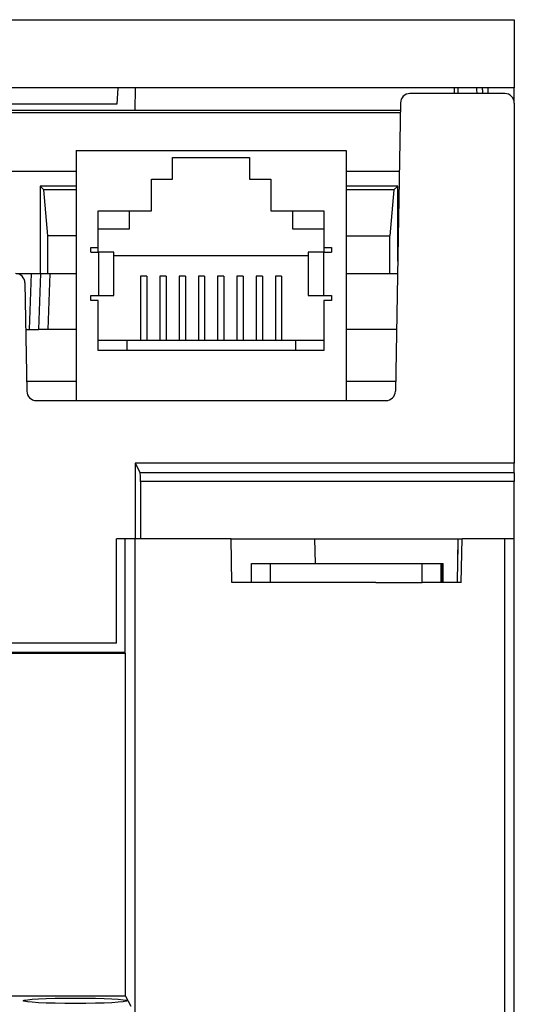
# Model space of a CAD drawing. Header units: inches. Extents: x -22 to 93, y -202 to -47.
# Tile 10 of 10: x 67 to 93, y -99 to -47. Entities that reach past the tile are written whole.
import ezdxf

# ---------------------------------------------------------------- set-up
doc = ezdxf.new("R2010")
doc.units = ezdxf.units.IN
doc.header["$MEASUREMENT"] = 0

# ---------------------------------------------------------------- blocks, each defined once
blk = doc.blocks.new('block 50')
at = {"color": 7, "lineweight": 25}
blk.add_lwpolyline([(86.876, -52.094), (51.902, -52.094)], dxfattribs=at)
blk = doc.blocks.new('block 476')
at = {"color": 7, "lineweight": 25}
blk.add_lwpolyline([(72.892, -122.857), (72.892, -74.694)], dxfattribs=at)
blk = doc.blocks.new('block 477')
at = {"color": 7, "lineweight": 25}
blk.add_lwpolyline([(77.951, -74.694), (72.892, -74.694)], dxfattribs=at)
blk = doc.blocks.new('block 478')
at = {"color": 7, "lineweight": 25}
blk.add_lwpolyline([(77.991, -76.994), (77.951, -74.694)], dxfattribs=at)
blk = doc.blocks.new('block 479')
at = {"color": 7, "lineweight": 25}
blk.add_lwpolyline([(85.585, -76.994), (77.991, -76.994)], dxfattribs=at)
blk = doc.blocks.new('block 480')
at = {"color": 7, "lineweight": 25}
blk.add_lwpolyline([(90.091, -76.994), (88.095, -76.994)], dxfattribs=at)
blk = doc.blocks.new('block 481')
at = {"color": 7, "lineweight": 25}
blk.add_lwpolyline([(90.091, -76.994), (90.132, -74.694)], dxfattribs=at)
blk = doc.blocks.new('block 482')
at = {"color": 7, "lineweight": 25}
blk.add_lwpolyline([(92.392, -74.694), (90.132, -74.694)], dxfattribs=at)
blk = doc.blocks.new('block 520')
at = {"color": 7, "lineweight": 25}
blk.add_lwpolyline([(88.029, -75.994), (89.03, -75.994)], dxfattribs=at)
blk = doc.blocks.new('block 521')
at = {"color": 7, "lineweight": 25}
blk.add_lwpolyline([(89.03, -76.994), (89.03, -75.994)], dxfattribs=at)
blk = doc.blocks.new('block 522')
at = {"color": 7, "lineweight": 25}
blk.add_lwpolyline([(88.095, -76.994), (88.029, -76.994)], dxfattribs=at)
blk = doc.blocks.new('block 523')
at = {"color": 7, "lineweight": 25}
blk.add_lwpolyline([(88.029, -76.994), (88.029, -75.994)], dxfattribs=at)
blk = doc.blocks.new('block 524')
at = {"color": 7, "lineweight": 25}
blk.add_lwpolyline([(80.029, -76.994), (80.029, -75.994)], dxfattribs=at)
blk = doc.blocks.new('block 525')
at = {"color": 7, "lineweight": 25}
blk.add_lwpolyline([(80.029, -75.994), (88.029, -75.994)], dxfattribs=at)
blk = doc.blocks.new('block 526')
at = {"color": 7, "lineweight": 25}
blk.add_lwpolyline([(85.585, -76.994), (88.029, -76.994)], dxfattribs=at)
blk = doc.blocks.new('block 537')
at = {"color": 7, "lineweight": 25}
blk.add_lwpolyline([(72.892, -74.694), (72.381, -74.694)], dxfattribs=at)
blk = doc.blocks.new('block 543')
at = {"color": 7, "lineweight": 25}
blk.add_lwpolyline([(72.381, -98.823), (72.647, -99.356)], dxfattribs=at)
blk = doc.blocks.new('block 544')
at = {"color": 7, "lineweight": 25}
blk.add_lwpolyline([(72.381, -98.823), (72.381, -80.75)], dxfattribs=at)
blk = doc.blocks.new('block 545')
at = {"color": 7, "lineweight": 25}
blk.add_lwpolyline([(72.381, -80.75), (72.339, -80.694)], dxfattribs=at)
blk = doc.blocks.new('block 546')
at = {"color": 7, "lineweight": 25}
blk.add_lwpolyline([(72.339, -74.694), (72.339, -80.694)], dxfattribs=at)
blk = doc.blocks.new('block 605')
at = {"color": 7, "lineweight": 25}
blk.add_lwpolyline([(92.891, -74.694), (92.392, -74.694)], dxfattribs=at)
blk = doc.blocks.new('block 606')
at = {"color": 7, "lineweight": 25}
blk.add_lwpolyline([(92.891, -133.494), (92.891, -74.694)], dxfattribs=at)
blk = doc.blocks.new('block 634')
at = {"color": 7, "lineweight": 25}
blk.add_open_spline([(89.932, -74.694), (89.932, -74.694), (89.951, -74.694), (89.99, -74.694), (90.029, -74.694), (90.085, -74.694), (90.132, -74.694)], degree=3, knots=[0, 0, 0, 0, 1, 1, 1, 2, 2, 2, 2], dxfattribs=at)
blk = doc.blocks.new('block 635')
at = {"color": 7, "lineweight": 25}
blk.add_lwpolyline([(89.891, -76.994), (89.932, -74.694)], dxfattribs=at)
blk = doc.blocks.new('block 647')
at = {"color": 7, "lineweight": 25}
blk.add_lwpolyline([(79.029, -76.994), (79.029, -75.994)], dxfattribs=at)
blk = doc.blocks.new('block 648')
at = {"color": 7, "lineweight": 25}
blk.add_lwpolyline([(79.029, -75.994), (80.029, -75.994)], dxfattribs=at)
blk = doc.blocks.new('block 678')
at = {"color": 7, "lineweight": 25}
blk.add_lwpolyline([(89.096, -76.994), (89.096, -75.994)], dxfattribs=at)
blk = doc.blocks.new('block 679')
at = {"color": 7, "lineweight": 25}
blk.add_lwpolyline([(89.03, -75.994), (89.096, -75.994)], dxfattribs=at)
blk = doc.blocks.new('block 756')
at = {"color": 7, "lineweight": 25}
blk.add_lwpolyline([(92.891, -71.673), (73.161, -71.673)], dxfattribs=at)
blk = doc.blocks.new('block 757')
at = {"color": 7, "lineweight": 25}
blk.add_lwpolyline([(77.951, -74.694), (89.932, -74.694)], dxfattribs=at)
blk = doc.blocks.new('block 758')
at = {"color": 7, "lineweight": 25}
blk.add_lwpolyline([(73.161, -71.673), (73.166, -74.694)], dxfattribs=at)
blk = doc.blocks.new('block 759')
at = {"color": 7, "lineweight": 25}
blk.add_lwpolyline([(92.891, -74.694), (92.891, -71.673)], dxfattribs=at)
blk = doc.blocks.new('block 760')
at = {"color": 7, "lineweight": 25}
blk.add_open_spline([(73.161, -71.673), (73.16, -71.421), (73.155, -71.222), (73.149, -71.209)], degree=3, dxfattribs=at)
blk = doc.blocks.new('block 761')
at = {"color": 7, "lineweight": 25}
blk.add_lwpolyline([(72.892, -70.694), (72.892, -74.694)], dxfattribs=at)
blk = doc.blocks.new('block 762')
at = {"color": 7, "lineweight": 25}
blk.add_lwpolyline([(72.892, -70.694), (73.149, -71.209)], dxfattribs=at)
blk = doc.blocks.new('block 763')
at = {"color": 7, "lineweight": 25}
blk.add_lwpolyline([(92.891, -71.209), (73.149, -71.209)], dxfattribs=at)
blk = doc.blocks.new('block 764')
at = {"color": 7, "lineweight": 25}
blk.add_lwpolyline([(92.891, -71.209), (92.891, -71.673)], dxfattribs=at)
blk = doc.blocks.new('block 770')
at = {"color": 7, "lineweight": 25}
blk.add_open_spline([(72.464, -99.072), (72.464, -98.992), (71.236, -98.928), (69.721, -98.928), (68.207, -98.928), (66.979, -98.992), (66.979, -99.072), (66.979, -99.151), (68.207, -99.215), (69.721, -99.215), (71.236, -99.215), (72.464, -99.151), (72.464, -99.072)], degree=3, knots=[0, 0, 0, 0, 1, 1, 1, 2, 2, 2, 3, 3, 3, 4, 4, 4, 4], dxfattribs=at)
blk = doc.blocks.new('block 776')
at = {"color": 7, "lineweight": 25}
blk.add_lwpolyline([(72.381, -98.823), (39.761, -98.823)], dxfattribs=at)
blk = doc.blocks.new('block 786')
at = {"color": 7, "lineweight": 25}
blk.add_lwpolyline([(92.891, -70.694), (72.892, -70.694)], dxfattribs=at)
blk = doc.blocks.new('block 787')
at = {"color": 7, "lineweight": 25}
blk.add_lwpolyline([(92.891, -71.209), (92.891, -70.694)], dxfattribs=at)
blk = doc.blocks.new('block 866')
at = {"color": 7, "lineweight": 25}
blk.add_lwpolyline([(72.381, -80.75), (33.402, -80.75)], dxfattribs=at)
blk = doc.blocks.new('block 867')
at = {"color": 7, "lineweight": 25}
blk.add_lwpolyline([(72.339, -80.694), (33.444, -80.694)], dxfattribs=at)
blk = doc.blocks.new('block 887')
at = {"color": 7, "lineweight": 25}
blk.add_open_spline([(67.066, -61.186), (67.061, -60.913), (66.839, -60.694), (66.566, -60.694)], degree=3, dxfattribs=at)
blk = doc.blocks.new('block 888')
at = {"color": 7, "lineweight": 25}
blk.add_lwpolyline([(67.066, -61.186), (67.166, -66.903)], dxfattribs=at)
blk = doc.blocks.new('block 889')
at = {"color": 7, "lineweight": 25}
blk.add_open_spline([(67.166, -66.903), (67.17, -67.176), (67.393, -67.394), (67.666, -67.394)], degree=3, dxfattribs=at)
blk = doc.blocks.new('block 890')
at = {"color": 7, "lineweight": 25}
blk.add_lwpolyline([(67.666, -67.394), (86.117, -67.394)], dxfattribs=at)
blk = doc.blocks.new('block 891')
at = {"color": 7, "lineweight": 25}
blk.add_open_spline([(86.117, -67.394), (86.39, -67.394), (86.613, -67.176), (86.617, -66.903)], degree=3, dxfattribs=at)
blk = doc.blocks.new('block 892')
at = {"color": 7, "lineweight": 25}
blk.add_lwpolyline([(86.883, -51.685), (86.617, -66.903)], dxfattribs=at)
blk = doc.blocks.new('block 893')
at = {"color": 7, "lineweight": 25}
blk.add_open_spline([(87.383, -51.194), (87.11, -51.194), (86.888, -51.413), (86.883, -51.685)], degree=3, dxfattribs=at)
blk = doc.blocks.new('block 894')
at = {"color": 7, "lineweight": 25}
blk.add_lwpolyline([(92.392, -51.194), (87.383, -51.194)], dxfattribs=at)
blk = doc.blocks.new('block 895')
at = {"color": 7, "lineweight": 25}
blk.add_open_spline([(92.891, -51.694), (92.891, -51.418), (92.668, -51.194), (92.392, -51.194)], degree=3, dxfattribs=at)
blk = doc.blocks.new('block 896')
at = {"color": 7, "lineweight": 25}
blk.add_lwpolyline([(72.381, -74.694), (71.892, -74.694)], dxfattribs=at)
blk = doc.blocks.new('block 897')
at = {"color": 7, "lineweight": 25}
blk.add_lwpolyline([(71.892, -80.194), (33.891, -80.194)], dxfattribs=at)
blk = doc.blocks.new('block 900')
at = {"color": 7, "lineweight": 25}
blk.add_lwpolyline([(71.892, -80.194), (71.892, -74.694)], dxfattribs=at)
blk = doc.blocks.new('block 901')
at = {"color": 7, "lineweight": 25}
blk.add_lwpolyline([(92.891, -51.694), (92.891, -70.694)], dxfattribs=at)
blk = doc.blocks.new('block 976')
at = {"color": 7, "lineweight": 25}
blk.add_lwpolyline([(69.764, -54.203), (84.02, -54.203)], dxfattribs=at)
blk = doc.blocks.new('block 977')
at = {"color": 7, "lineweight": 25}
blk.add_lwpolyline([(84.02, -54.203), (84.02, -67.394)], dxfattribs=at)
blk = doc.blocks.new('block 978')
at = {"color": 7, "lineweight": 25}
blk.add_lwpolyline([(70.542, -62.106), (70.542, -61.853)], dxfattribs=at)
blk = doc.blocks.new('block 979')
at = {"color": 7, "lineweight": 25}
blk.add_lwpolyline([(70.935, -62.106), (70.542, -62.106)], dxfattribs=at)
blk = doc.blocks.new('block 980')
at = {"color": 7, "lineweight": 25}
blk.add_lwpolyline([(70.935, -64.756), (70.935, -62.106)], dxfattribs=at)
blk = doc.blocks.new('block 981')
at = {"color": 7, "lineweight": 25}
blk.add_lwpolyline([(82.848, -64.756), (70.935, -64.756)], dxfattribs=at)
blk = doc.blocks.new('block 982')
at = {"color": 7, "lineweight": 25}
blk.add_lwpolyline([(82.848, -62.106), (82.848, -64.756)], dxfattribs=at)
blk = doc.blocks.new('block 983')
at = {"color": 7, "lineweight": 25}
blk.add_lwpolyline([(83.242, -62.106), (82.848, -62.106)], dxfattribs=at)
blk = doc.blocks.new('block 984')
at = {"color": 7, "lineweight": 25}
blk.add_lwpolyline([(83.242, -61.853), (83.242, -62.106)], dxfattribs=at)
blk = doc.blocks.new('block 985')
at = {"color": 7, "lineweight": 25}
blk.add_lwpolyline([(82.825, -61.853), (83.242, -61.853)], dxfattribs=at)
blk = doc.blocks.new('block 986')
at = {"color": 7, "lineweight": 25}
blk.add_lwpolyline([(82.825, -59.566), (82.825, -61.853)], dxfattribs=at)
blk = doc.blocks.new('block 987')
at = {"color": 7, "lineweight": 25}
blk.add_lwpolyline([(82.825, -59.566), (83.242, -59.566)], dxfattribs=at)
blk = doc.blocks.new('block 988')
at = {"color": 7, "lineweight": 25}
blk.add_lwpolyline([(83.242, -59.312), (83.242, -59.566)], dxfattribs=at)
blk = doc.blocks.new('block 989')
at = {"color": 7, "lineweight": 25}
blk.add_lwpolyline([(82.848, -59.312), (83.242, -59.312)], dxfattribs=at)
blk = doc.blocks.new('block 990')
at = {"color": 7, "lineweight": 25}
blk.add_lwpolyline([(82.848, -57.383), (82.848, -59.312)], dxfattribs=at)
blk = doc.blocks.new('block 991')
at = {"color": 7, "lineweight": 25}
blk.add_lwpolyline([(80.041, -57.383), (82.848, -57.383)], dxfattribs=at)
blk = doc.blocks.new('block 992')
at = {"color": 7, "lineweight": 25}
blk.add_lwpolyline([(80.041, -55.707), (80.041, -57.383)], dxfattribs=at)
blk = doc.blocks.new('block 993')
at = {"color": 7, "lineweight": 25}
blk.add_lwpolyline([(78.924, -55.707), (80.041, -55.707)], dxfattribs=at)
blk = doc.blocks.new('block 994')
at = {"color": 7, "lineweight": 25}
blk.add_lwpolyline([(78.924, -54.563), (78.924, -55.707)], dxfattribs=at)
blk = doc.blocks.new('block 995')
at = {"color": 7, "lineweight": 25}
blk.add_lwpolyline([(74.86, -54.563), (78.924, -54.563)], dxfattribs=at)
blk = doc.blocks.new('block 996')
at = {"color": 7, "lineweight": 25}
blk.add_lwpolyline([(74.86, -55.707), (74.86, -54.563)], dxfattribs=at)
blk = doc.blocks.new('block 997')
at = {"color": 7, "lineweight": 25}
blk.add_lwpolyline([(73.742, -55.707), (74.86, -55.707)], dxfattribs=at)
blk = doc.blocks.new('block 998')
at = {"color": 7, "lineweight": 25}
blk.add_lwpolyline([(73.742, -57.383), (73.742, -55.707)], dxfattribs=at)
blk = doc.blocks.new('block 999')
at = {"color": 7, "lineweight": 25}
blk.add_lwpolyline([(70.935, -57.383), (73.742, -57.383)], dxfattribs=at)
blk = doc.blocks.new('block 1000')
at = {"color": 7, "lineweight": 25}
blk.add_lwpolyline([(70.935, -59.312), (70.935, -57.383)], dxfattribs=at)
blk = doc.blocks.new('block 1001')
at = {"color": 7, "lineweight": 25}
blk.add_lwpolyline([(70.542, -59.312), (70.935, -59.312)], dxfattribs=at)
blk = doc.blocks.new('block 1002')
at = {"color": 7, "lineweight": 25}
blk.add_lwpolyline([(70.542, -59.566), (70.542, -59.312)], dxfattribs=at)
blk = doc.blocks.new('block 1003')
at = {"color": 7, "lineweight": 25}
blk.add_lwpolyline([(70.542, -59.566), (70.959, -59.566)], dxfattribs=at)
blk = doc.blocks.new('block 1004')
at = {"color": 7, "lineweight": 25}
blk.add_lwpolyline([(70.959, -61.853), (70.959, -59.566)], dxfattribs=at)
blk = doc.blocks.new('block 1005')
at = {"color": 7, "lineweight": 25}
blk.add_lwpolyline([(70.542, -61.853), (70.959, -61.853)], dxfattribs=at)
blk = doc.blocks.new('block 1006')
at = {"color": 7, "lineweight": 25}
blk.add_lwpolyline([(69.764, -54.203), (69.764, -67.394)], dxfattribs=at)
blk = doc.blocks.new('block 1007')
at = {"color": 7, "lineweight": 25}
blk.add_lwpolyline([(71.765, -61.853), (71.765, -59.566)], dxfattribs=at)
blk = doc.blocks.new('block 1008')
at = {"color": 7, "lineweight": 25}
blk.add_lwpolyline([(71.765, -59.566), (70.959, -59.566)], dxfattribs=at)
blk = doc.blocks.new('block 1009')
at = {"color": 7, "lineweight": 25}
blk.add_lwpolyline([(70.959, -61.853), (71.765, -61.853)], dxfattribs=at)
blk = doc.blocks.new('block 1010')
at = {"color": 7, "lineweight": 25}
blk.add_lwpolyline([(82.019, -59.566), (82.019, -61.853)], dxfattribs=at)
blk = doc.blocks.new('block 1011')
at = {"color": 7, "lineweight": 25}
blk.add_lwpolyline([(82.825, -59.566), (82.019, -59.566)], dxfattribs=at)
blk = doc.blocks.new('block 1012')
at = {"color": 7, "lineweight": 25}
blk.add_lwpolyline([(82.019, -61.853), (82.825, -61.853)], dxfattribs=at)
blk = doc.blocks.new('block 1147')
at = {"color": 7, "lineweight": 25}
blk.add_lwpolyline([(72.446, -64.207), (72.446, -64.756)], dxfattribs=at)
blk = doc.blocks.new('block 1148')
at = {"color": 7, "lineweight": 25}
blk.add_lwpolyline([(70.935, -64.207), (72.446, -64.207)], dxfattribs=at)
blk = doc.blocks.new('block 1149')
at = {"color": 7, "lineweight": 25}
blk.add_lwpolyline([(81.337, -64.207), (81.337, -64.756)], dxfattribs=at)
blk = doc.blocks.new('block 1150')
at = {"color": 7, "lineweight": 25}
blk.add_lwpolyline([(81.337, -64.207), (82.848, -64.207)], dxfattribs=at)
blk = doc.blocks.new('block 1190')
at = {"color": 7, "lineweight": 25}
blk.add_lwpolyline([(72.446, -64.207), (81.337, -64.207)], dxfattribs=at)
blk = doc.blocks.new('block 1191')
at = {"color": 7, "lineweight": 25}
blk.add_lwpolyline([(73.501, -60.827), (73.171, -60.827)], dxfattribs=at)
blk = doc.blocks.new('block 1192')
at = {"color": 7, "lineweight": 25}
blk.add_lwpolyline([(73.501, -60.827), (73.501, -64.207)], dxfattribs=at)
blk = doc.blocks.new('block 1193')
at = {"color": 7, "lineweight": 25}
blk.add_lwpolyline([(73.171, -60.827), (73.171, -64.207)], dxfattribs=at)
blk = doc.blocks.new('block 1194')
at = {"color": 7, "lineweight": 25}
blk.add_lwpolyline([(74.517, -60.827), (74.187, -60.827)], dxfattribs=at)
blk = doc.blocks.new('block 1195')
at = {"color": 7, "lineweight": 25}
blk.add_lwpolyline([(74.517, -60.827), (74.517, -64.207)], dxfattribs=at)
blk = doc.blocks.new('block 1196')
at = {"color": 7, "lineweight": 25}
blk.add_lwpolyline([(74.187, -60.827), (74.187, -64.207)], dxfattribs=at)
blk = doc.blocks.new('block 1197')
at = {"color": 7, "lineweight": 25}
blk.add_lwpolyline([(75.533, -60.827), (75.203, -60.827)], dxfattribs=at)
blk = doc.blocks.new('block 1198')
at = {"color": 7, "lineweight": 25}
blk.add_lwpolyline([(75.533, -60.827), (75.533, -64.207)], dxfattribs=at)
blk = doc.blocks.new('block 1199')
at = {"color": 7, "lineweight": 25}
blk.add_lwpolyline([(75.203, -60.827), (75.203, -64.207)], dxfattribs=at)
blk = doc.blocks.new('block 1200')
at = {"color": 7, "lineweight": 25}
blk.add_lwpolyline([(76.549, -60.827), (76.219, -60.827)], dxfattribs=at)
blk = doc.blocks.new('block 1201')
at = {"color": 7, "lineweight": 25}
blk.add_lwpolyline([(76.549, -60.827), (76.549, -64.207)], dxfattribs=at)
blk = doc.blocks.new('block 1202')
at = {"color": 7, "lineweight": 25}
blk.add_lwpolyline([(76.219, -60.827), (76.219, -64.207)], dxfattribs=at)
blk = doc.blocks.new('block 1203')
at = {"color": 7, "lineweight": 25}
blk.add_lwpolyline([(77.565, -60.827), (77.235, -60.827)], dxfattribs=at)
blk = doc.blocks.new('block 1204')
at = {"color": 7, "lineweight": 25}
blk.add_lwpolyline([(77.565, -60.827), (77.565, -64.207)], dxfattribs=at)
blk = doc.blocks.new('block 1205')
at = {"color": 7, "lineweight": 25}
blk.add_lwpolyline([(77.235, -60.827), (77.235, -64.207)], dxfattribs=at)
blk = doc.blocks.new('block 1206')
at = {"color": 7, "lineweight": 25}
blk.add_lwpolyline([(78.581, -60.827), (78.251, -60.827)], dxfattribs=at)
blk = doc.blocks.new('block 1207')
at = {"color": 7, "lineweight": 25}
blk.add_lwpolyline([(78.581, -60.827), (78.581, -64.207)], dxfattribs=at)
blk = doc.blocks.new('block 1208')
at = {"color": 7, "lineweight": 25}
blk.add_lwpolyline([(78.251, -60.827), (78.251, -64.207)], dxfattribs=at)
blk = doc.blocks.new('block 1209')
at = {"color": 7, "lineweight": 25}
blk.add_lwpolyline([(79.597, -60.827), (79.267, -60.827)], dxfattribs=at)
blk = doc.blocks.new('block 1210')
at = {"color": 7, "lineweight": 25}
blk.add_lwpolyline([(79.597, -60.827), (79.597, -64.207)], dxfattribs=at)
blk = doc.blocks.new('block 1211')
at = {"color": 7, "lineweight": 25}
blk.add_lwpolyline([(79.267, -60.827), (79.267, -64.207)], dxfattribs=at)
blk = doc.blocks.new('block 1212')
at = {"color": 7, "lineweight": 25}
blk.add_lwpolyline([(80.613, -60.827), (80.283, -60.827)], dxfattribs=at)
blk = doc.blocks.new('block 1213')
at = {"color": 7, "lineweight": 25}
blk.add_lwpolyline([(80.613, -60.827), (80.613, -64.207)], dxfattribs=at)
blk = doc.blocks.new('block 1214')
at = {"color": 7, "lineweight": 25}
blk.add_lwpolyline([(80.283, -60.827), (80.283, -64.207)], dxfattribs=at)
blk = doc.blocks.new('block 1217')
at = {"color": 7, "lineweight": 25}
blk.add_lwpolyline([(72.573, -57.383), (72.573, -58.348)], dxfattribs=at)
blk = doc.blocks.new('block 1218')
at = {"color": 7, "lineweight": 25}
blk.add_lwpolyline([(72.573, -58.348), (70.935, -58.348)], dxfattribs=at)
blk = doc.blocks.new('block 1219')
at = {"color": 7, "lineweight": 25}
blk.add_lwpolyline([(81.21, -58.348), (81.21, -57.383)], dxfattribs=at)
blk = doc.blocks.new('block 1220')
at = {"color": 7, "lineweight": 25}
blk.add_lwpolyline([(82.848, -58.348), (81.21, -58.348)], dxfattribs=at)
blk = doc.blocks.new('block 1221')
at = {"color": 7, "lineweight": 25}
blk.add_lwpolyline([(71.765, -59.745), (82.019, -59.745)], dxfattribs=at)
blk = doc.blocks.new('block 1222')
at = {"color": 7, "lineweight": 25}
blk.add_lwpolyline([(82.848, -59.312), (82.848, -59.566)], dxfattribs=at)
blk = doc.blocks.new('block 1223')
at = {"color": 7, "lineweight": 25}
blk.add_lwpolyline([(70.935, -59.566), (70.935, -59.312)], dxfattribs=at)
blk = doc.blocks.new('block 1224')
at = {"color": 7, "lineweight": 25}
blk.add_open_spline([(67.289, -63.644), (67.348, -63.644), (67.411, -63.644), (67.473, -63.644), (67.534, -63.644), (67.593, -63.644), (67.642, -63.644), (67.691, -63.644), (67.729, -63.644), (67.753, -63.644), (67.778, -63.644), (67.788, -63.644), (67.788, -63.644)], degree=3, knots=[0, 0, 0, 0, 1, 1, 1, 2, 2, 2, 3, 3, 3, 4, 4, 4, 4], dxfattribs=at)
blk = doc.blocks.new('block 1225')
at = {"color": 7, "lineweight": 25}
blk.add_lwpolyline([(67.392, -60.694), (67.289, -63.644)], dxfattribs=at)
blk = doc.blocks.new('block 1226')
at = {"color": 7, "lineweight": 25}
blk.add_lwpolyline([(67.891, -60.694), (67.788, -63.644)], dxfattribs=at)
blk = doc.blocks.new('block 1227')
at = {"color": 7, "lineweight": 25}
blk.add_lwpolyline([(67.392, -60.694), (67.891, -60.694)], dxfattribs=at)
blk = doc.blocks.new('block 1229')
at = {"color": 7, "lineweight": 25}
blk.add_lwpolyline([(67.109, -63.644), (67.289, -63.644)], dxfattribs=at)
blk = doc.blocks.new('block 1231')
at = {"color": 7, "lineweight": 25}
blk.add_lwpolyline([(66.601, -60.694), (67.392, -60.694)], dxfattribs=at)
blk = doc.blocks.new('block 1232')
at = {"color": 7, "lineweight": 25}
blk.add_lwpolyline([(68.288, -63.644), (68.391, -60.694)], dxfattribs=at)
blk = doc.blocks.new('block 1233')
at = {"color": 7, "lineweight": 25}
blk.add_open_spline([(68.288, -63.644), (68.229, -63.644), (68.166, -63.644), (68.104, -63.644), (68.043, -63.644), (67.984, -63.644), (67.935, -63.644), (67.886, -63.644), (67.848, -63.644), (67.824, -63.644), (67.799, -63.644), (67.788, -63.644), (67.788, -63.644)], degree=3, knots=[0, 0, 0, 0, 1, 1, 1, 2, 2, 2, 3, 3, 3, 4, 4, 4, 4], dxfattribs=at)
blk = doc.blocks.new('block 1234')
at = {"color": 7, "lineweight": 25}
blk.add_lwpolyline([(67.891, -60.694), (68.391, -60.694)], dxfattribs=at)
blk = doc.blocks.new('block 1235')
at = {"color": 7, "lineweight": 25}
blk.add_lwpolyline([(86.674, -63.644), (84.02, -63.644)], dxfattribs=at)
blk = doc.blocks.new('block 1236')
at = {"color": 7, "lineweight": 25}
blk.add_lwpolyline([(69.764, -63.644), (68.288, -63.644)], dxfattribs=at)
blk = doc.blocks.new('block 1237')
at = {"color": 7, "lineweight": 25}
blk.add_lwpolyline([(68.391, -60.694), (69.764, -60.694)], dxfattribs=at)
blk = doc.blocks.new('block 1238')
at = {"color": 7, "lineweight": 25}
blk.add_lwpolyline([(84.02, -60.694), (86.726, -60.694)], dxfattribs=at)
blk = doc.blocks.new('block 1239')
at = {"color": 7, "lineweight": 25}
blk.add_lwpolyline([(89.71, -50.894), (89.713, -51.194)], dxfattribs=at)
blk = doc.blocks.new('block 1258')
at = {"color": 7, "lineweight": 25}
blk.add_lwpolyline([(86.737, -60.035), (86.737, -56.084)], dxfattribs=at)
blk = doc.blocks.new('block 1259')
at = {"color": 7, "lineweight": 25}
blk.add_lwpolyline([(86.737, -56.084), (84.02, -56.084)], dxfattribs=at)
blk = doc.blocks.new('block 1260')
at = {"color": 7, "lineweight": 25}
blk.add_lwpolyline([(69.764, -56.084), (67.866, -56.084)], dxfattribs=at)
blk = doc.blocks.new('block 1261')
at = {"color": 7, "lineweight": 25}
blk.add_lwpolyline([(67.866, -56.084), (67.866, -60.694)], dxfattribs=at)
blk = doc.blocks.new('block 1271')
at = {"color": 7, "lineweight": 25}
blk.add_lwpolyline([(86.82, -55.306), (84.02, -55.306)], dxfattribs=at)
blk = doc.blocks.new('block 1272')
at = {"color": 7, "lineweight": 25}
blk.add_lwpolyline([(69.764, -55.306), (51.902, -55.306)], dxfattribs=at)
blk = doc.blocks.new('block 1306')
at = {"color": 7, "lineweight": 25}
blk.add_lwpolyline([(68.281, -60.694), (68.281, -58.693)], dxfattribs=at)
blk = doc.blocks.new('block 1307')
at = {"color": 7, "lineweight": 25}
blk.add_lwpolyline([(67.866, -56.084), (68.064, -56.281)], dxfattribs=at)
blk = doc.blocks.new('block 1308')
at = {"color": 7, "lineweight": 25}
blk.add_lwpolyline([(68.281, -58.693), (68.064, -56.281)], dxfattribs=at)
blk = doc.blocks.new('block 1309')
at = {"color": 7, "lineweight": 25}
blk.add_lwpolyline([(86.322, -60.694), (86.322, -58.693)], dxfattribs=at)
blk = doc.blocks.new('block 1310')
at = {"color": 7, "lineweight": 25}
blk.add_lwpolyline([(86.539, -56.281), (86.322, -58.693)], dxfattribs=at)
blk = doc.blocks.new('block 1311')
at = {"color": 7, "lineweight": 25}
blk.add_lwpolyline([(86.539, -56.281), (86.737, -56.084)], dxfattribs=at)
blk = doc.blocks.new('block 1320')
at = {"color": 7, "lineweight": 25}
blk.add_lwpolyline([(69.764, -58.693), (68.281, -58.693)], dxfattribs=at)
blk = doc.blocks.new('block 1321')
at = {"color": 7, "lineweight": 25}
blk.add_lwpolyline([(69.764, -56.281), (68.064, -56.281)], dxfattribs=at)
blk = doc.blocks.new('block 1322')
at = {"color": 7, "lineweight": 25}
blk.add_lwpolyline([(84.02, -58.693), (86.322, -58.693)], dxfattribs=at)
blk = doc.blocks.new('block 1323')
at = {"color": 7, "lineweight": 25}
blk.add_lwpolyline([(86.539, -56.281), (84.02, -56.281)], dxfattribs=at)
blk = doc.blocks.new('block 1330')
at = {"color": 7, "lineweight": 25}
blk.add_open_spline([(90.931, -51.194), (90.931, -51.188), (90.93, -51.181), (90.928, -51.161), (90.926, -51.139), (90.923, -51.102), (90.92, -51.057), (90.916, -51.02), (90.913, -50.978), (90.908, -50.93), (90.907, -50.918), (90.906, -50.906), (90.906, -50.894)], degree=3, knots=[0, 0, 0, 0, 1, 1, 1, 2, 2, 2, 3, 3, 3, 4, 4, 4, 4], dxfattribs=at)
blk = doc.blocks.new('block 1331')
at = {"color": 7, "lineweight": 25}
blk.add_lwpolyline([(89.934, -51.194), (89.937, -50.894)], dxfattribs=at)
blk = doc.blocks.new('block 1332')
at = {"color": 7, "lineweight": 25}
blk.add_open_spline([(91.231, -51.194), (91.228, -51.126), (91.224, -51.058), (91.22, -50.979), (91.219, -50.952), (91.217, -50.923), (91.215, -50.894)], degree=3, knots=[0, 0, 0, 0, 1, 1, 1, 2, 2, 2, 2], dxfattribs=at)
blk = doc.blocks.new('block 1339')
at = {"color": 7, "lineweight": 25}
blk.add_lwpolyline([(71.923, -51.744), (55.391, -51.744)], dxfattribs=at)
blk = doc.blocks.new('block 1340')
at = {"color": 7, "lineweight": 25}
blk.add_lwpolyline([(72.885, -52.094), (72.906, -50.894)], dxfattribs=at)
blk = doc.blocks.new('block 1341')
at = {"color": 7, "lineweight": 25}
blk.add_lwpolyline([(71.968, -50.894), (71.923, -51.744)], dxfattribs=at)
blk = doc.blocks.new('block 1356')
at = {"color": 7, "lineweight": 25}
blk.add_lwpolyline([(89.105, -75.994), (89.105, -76.994)], dxfattribs=at)
blk = doc.blocks.new('block 1357')
at = {"color": 7, "lineweight": 25}
blk.add_lwpolyline([(89.096, -75.994), (89.105, -75.994)], dxfattribs=at)
blk = doc.blocks.new('block 1358')
at = {"color": 7, "lineweight": 25}
blk.add_lwpolyline([(89.144, -76.994), (89.144, -75.994)], dxfattribs=at)
blk = doc.blocks.new('block 1359')
at = {"color": 7, "lineweight": 25}
blk.add_lwpolyline([(89.105, -75.994), (89.144, -75.994)], dxfattribs=at)
blk = doc.blocks.new('block 1362')
at = {"color": 7, "lineweight": 25}
blk.add_lwpolyline([(89.918, -74.694), (89.918, -75.494)], dxfattribs=at)
blk = doc.blocks.new('block 1367')
at = {"color": 7, "lineweight": 25}
blk.add_lwpolyline([(82.351, -74.694), (82.374, -75.994)], dxfattribs=at)
blk = doc.blocks.new('block 1386')
at = {"color": 7, "lineweight": 25}
blk.add_lwpolyline([(12.892, -47.294), (92.891, -47.294)], dxfattribs=at)
blk = doc.blocks.new('block 1388')
at = {"color": 7, "lineweight": 25}
blk.add_lwpolyline([(92.891, -50.894), (12.892, -50.894)], dxfattribs=at)
blk = doc.blocks.new('block 1389')
at = {"color": 7, "lineweight": 25}
blk.add_lwpolyline([(92.891, -47.294), (92.891, -50.894)], dxfattribs=at)
blk = doc.blocks.new('block 1390')
at = {"color": 7, "lineweight": 25}
blk.add_lwpolyline([(91.515, -51.194), (91.507, -50.894)], dxfattribs=at)
blk = doc.blocks.new('block 1391')
at = {"color": 7, "lineweight": 25}
blk.add_lwpolyline([(92.891, -51.694), (92.891, -50.894)], dxfattribs=at)
blk = doc.blocks.new('block 1425')
at = {"color": 253, "lineweight": 25}
blk.add_lwpolyline([(92.392, -132.894), (92.392, -74.694)], dxfattribs=at)
blk = doc.blocks.new('block 1433')
at = {"color": 253, "lineweight": 25}
blk.add_lwpolyline([(86.626, -66.394), (84.02, -66.394)], dxfattribs=at)
blk = doc.blocks.new('block 1434')
at = {"color": 253, "lineweight": 25}
blk.add_lwpolyline([(69.764, -66.394), (67.157, -66.394)], dxfattribs=at)
blk = doc.blocks.new('block 1435')
at = {"color": 253, "lineweight": 25}
blk.add_lwpolyline([(51.902, -52.188), (86.874, -52.188)], dxfattribs=at)

msp = doc.modelspace()

# ---------------------------------------------------------------- block references
for name in ['block 1386', 'block 1389', 'block 1388', 'block 1341', 'block 1340', 'block 1239', 'block 1331', 'block 1330', 'block 1332', 'block 1390', 'block 1391', 'block 893', 'block 894', 'block 895', 'block 1339', 'block 892', 'block 901', 'block 50', 'block 1435', 'block 976', 'block 1006', 'block 977', 'block 995', 'block 996', 'block 994', 'block 1272', 'block 1271', 'block 1260', 'block 1261', 'block 1307', 'block 997', 'block 998', 'block 993', 'block 992', 'block 1259', 'block 1311', 'block 1258', 'block 1308', 'block 1321', 'block 1323', 'block 1310', 'block 999', 'block 1000', 'block 1217', 'block 991', 'block 1219', 'block 990', 'block 1306', 'block 1320', 'block 1218', 'block 1220', 'block 1322', 'block 1309', 'block 1001', 'block 1002', 'block 1003', 'block 1223', 'block 1004', 'block 1008', 'block 1007', 'block 1221', 'block 1010', 'block 1011', 'block 986', 'block 987', 'block 989', 'block 1222', 'block 988', 'block 887', 'block 1231', 'block 1225', 'block 1227', 'block 1226', 'block 1234', 'block 1232', 'block 1237', 'block 1238', 'block 888', 'block 1191', 'block 1193', 'block 1192', 'block 1194', 'block 1196', 'block 1195', 'block 1197', 'block 1199', 'block 1198', 'block 1200', 'block 1202', 'block 1201', 'block 1203', 'block 1205', 'block 1204', 'block 1206', 'block 1208', 'block 1207', 'block 1209', 'block 1211', 'block 1210', 'block 1212', 'block 1214', 'block 1213', 'block 978', 'block 1005', 'block 979', 'block 980', 'block 1009', 'block 1012', 'block 985', 'block 982', 'block 983', 'block 984', 'block 1229', 'block 1224', 'block 1233', 'block 1236', 'block 1235', 'block 1148', 'block 1147', 'block 1190', 'block 1149', 'block 1150', 'block 981', 'block 1434', 'block 1433', 'block 889', 'block 891', 'block 890', 'block 761', 'block 762', 'block 786', 'block 787', 'block 760', 'block 763', 'block 756', 'block 758', 'block 764', 'block 759', 'block 896', 'block 900', 'block 546', 'block 537', 'block 476', 'block 477', 'block 478', 'block 757', 'block 1367', 'block 635', 'block 1362', 'block 634', 'block 481', 'block 482', 'block 605', 'block 1425', 'block 606', 'block 647', 'block 648', 'block 524', 'block 525', 'block 520', 'block 523', 'block 521', 'block 679', 'block 678', 'block 1357', 'block 1356', 'block 1359', 'block 1358', 'block 479', 'block 526', 'block 522', 'block 480', 'block 897', 'block 866', 'block 867', 'block 545', 'block 544', 'block 776', 'block 770', 'block 543']:
    msp.add_blockref(name, (0, 0))

doc.saveas('drawing.dxf')
